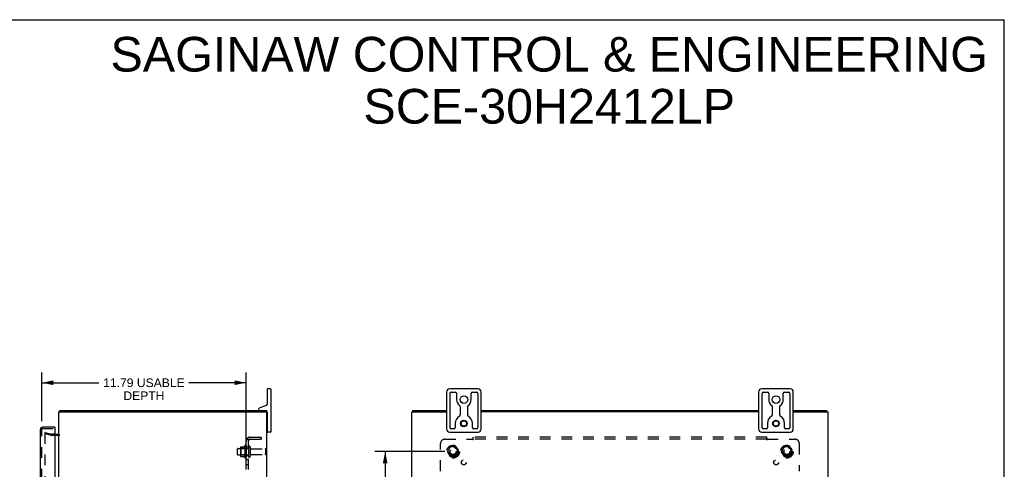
# Model space of a CAD drawing. Header units: inches. Extents: x 0 to 113, y 0 to 73.
# Tile 6 of 6: x 57 to 113, y 47 to 73. Entities that reach past the tile are written whole.
import ezdxf

# ---------------------------------------------------------------- set-up
doc = ezdxf.new("R2010")
doc.units = ezdxf.units.IN
doc.header["$LTSCALE"] = 6.233333
doc.header["$MEASUREMENT"] = 0
doc.linetypes.add('HIDDEN', pattern=[0.2, 0.1, -0.1])
doc.layers.get('0').update_dxf_attribs({"linetype": 'CONTINUOUS'})
for name, color, linetype in [('DEFAULT_2', 8, 'HIDDEN'), ('DIMENSIONS', 7, 'CONTINUOUS'), ('DOOR_ASSEMBLY', 7, 'CONTINUOUS'), ('SUBPANEL', 7, 'CONTINUOUS')]:
    doc.layers.add(name, color=color, linetype=linetype)
doc.styles.get("Standard").update_dxf_attribs({"font": 'arial.ttf'})
doc.dimstyles.new('DIMSTYLE_1', dxfattribs={"dimtxt": 0.5, "dimasz": 0.666667, "dimexe": 0.09, "dimexo": 0.07, "dimgap": 0.0375, "dimtad": 0, "dimtih": 1, "dimtoh": 1, "dimzin": 4, "dimdsep": 46, "dimtxsty": 'Standard', "dimblk": '_FILLED', "dimblk1": '_FILLED', "dimblk2": '_FILLED', "dimcen": 0.09, "dimadec": 3, "dimazin": 1, "dimtfac": 1, "dimtdec": 3, "dimtofl": 0, "dimtmove": 0, "dimatfit": 3, "dimldrblk": '_FILLED', "dimfxl": 0, "dimtolj": 1, "dimtzin": 4, "dimarcsym": 0})
doc.dimstyles.new('DIMSTYLE_3', dxfattribs={"dimtxt": 0.566667, "dimasz": 0.666667, "dimexe": 0.09, "dimexo": 0.07, "dimgap": 0.0425, "dimtad": 0, "dimtih": 1, "dimtoh": 1, "dimzin": 4, "dimdsep": 46, "dimtxsty": 'Standard', "dimblk": '_FILLED', "dimblk1": '_FILLED', "dimblk2": '_FILLED', "dimcen": 0.09, "dimadec": 3, "dimazin": 1, "dimtfac": 1, "dimtdec": 3, "dimtofl": 0, "dimtmove": 0, "dimatfit": 3, "dimldrblk": '_FILLED', "dimfxl": 0, "dimtolj": 1, "dimtzin": 4, "dimarcsym": 0})

# ---------------------------------------------------------------- blocks, each defined once
blk = doc.blocks.new('_FILLED')
at = {"color": 0, "linetype": 'ByBlock'}
blk.add_solid([(0, 0), (-1, 0.2), (-1, -0.2)], dxfattribs=at)
blk = doc.blocks.new('*D4')
at = {"layer": 'DIMENSIONS', "color": 2, "linetype": 'Continuous'}
for p, q in [((57.818, 50.18), (57.818, 52.998)), ((69.611, 47.58), (69.611, 52.998)), ((57.818, 52.398), (61.118, 52.398)), ((69.611, 52.398), (66.31, 52.398))]:
    blk.add_line(p, q, dxfattribs=at)
at = {"layer": 'DIMENSIONS', "color": 2, "linetype": 'Continuous', "xscale": 0.6666666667, "yscale": 0.6666666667, "zscale": 0.6666666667, "rotation": 180}
blk.add_blockref('_FILLED', (57.818, 52.398), dxfattribs=at)
at = {"layer": 'DIMENSIONS', "color": 2, "linetype": 'Continuous', "xscale": 0.6666666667, "yscale": 0.6666666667, "zscale": 0.6666666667}
blk.add_blockref('_FILLED', (69.611, 52.398), dxfattribs=at)
at = {"layer": 'DIMENSIONS', "color": 2, "linetype": 'Continuous', "insert": (63.714, 52.648), "char_height": 0.5, "width": 4.69145, "attachment_point": 2, "line_spacing_factor": 0.9}
blk.add_mtext('11.79 USABLE\\PDEPTH', dxfattribs=at)
blk = doc.blocks.new('*D10')
at = {"layer": 'DIMENSIONS', "color": 2, "linetype": 'Continuous'}
for p, q in [((81.074, 48.424), (77.025, 48.424)), ((77.625, 48.424), (77.625, 36.365)), ((77.625, 23.174), (77.625, 35.232)), ((81.074, 23.174), (77.025, 23.174))]:
    blk.add_line(p, q, dxfattribs=at)
at = {"layer": 'DIMENSIONS', "color": 2, "linetype": 'Continuous', "xscale": 0.6666666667, "yscale": 0.6666666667, "zscale": 0.6666666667}
for p, rotation in [((77.625, 48.424), 90), ((77.625, 23.174), 270)]:
    blk.add_blockref('_FILLED', p, dxfattribs=dict(at, rotation=rotation))
at = {"layer": 'DIMENSIONS', "color": 2, "linetype": 'Continuous', "insert": (77.625, 36.082), "char_height": 0.5667, "width": 1.98017, "attachment_point": 2, "line_spacing_factor": 0.9}
blk.add_mtext('25.25', dxfattribs=at)

msp = doc.modelspace()

# ---------------------------------------------------------------- linework, layer by layer
at = {"color": 7, "linetype": 'Continuous'}
for p, q in [((0, 73.333), (113.333, 73.333)), ((113.333, 0), (113.333, 73.333)), ((70.826, 52.024), (70.826, 51.164)), ((71.001, 52.049), (70.851, 52.049)), ((71.026, 52.024), (71.026, 49.574)), ((81.166, 51.864), (81.166, 49.734)), ((82.981, 52.049), (81.351, 52.049)), ((81.366, 49.811), (81.366, 51.786)), ((81.428, 51.849), (81.684, 51.849)), ((81.747, 51.786), (81.747, 51.424)), ((82.585, 51.424), (82.585, 51.786)), ((82.647, 51.849), (82.903, 51.849)), ((82.966, 51.786), (82.966, 49.811)), ((83.166, 49.734), (83.166, 51.864)), ((99.166, 51.864), (99.166, 49.734)), ((100.981, 52.049), (99.351, 52.049)), ((99.366, 49.811), (99.366, 51.786)), ((99.428, 51.849), (99.684, 51.849)), ((99.747, 51.786), (99.747, 51.424)), ((100.585, 51.424), (100.585, 51.786)), ((100.647, 51.849), (100.903, 51.849)), ((100.966, 51.786), (100.966, 49.811)), ((101.166, 49.734), (101.166, 51.864)), ((58.874, 50.724), (58.874, 50.799)), ((70.326, 50.877), (70.326, 50.859)), ((70.766, 51.079), (70.365, 50.933)), ((70.748, 50.724), (70.748, 50.799)), ((70.826, 50.709), (70.826, 49.574)), ((79.229, 50.724), (79.229, 50.799)), ((81.947, 51.033), (81.947, 50.53)), ((82.385, 50.53), (82.385, 51.033)), ((99.947, 51.033), (99.947, 50.53)), ((100.385, 50.53), (100.385, 51.033)), ((103.103, 50.724), (103.103, 50.799)), ((70.826, 50.344), (70.811, 50.344)), ((81.671, 50.049), (81.671, 49.811)), ((82.661, 49.811), (82.661, 50.049)), ((99.671, 50.049), (99.671, 49.811)), ((100.661, 49.811), (100.661, 50.049)), ((70.826, 49.754), (70.811, 49.754)), ((71.001, 49.549), (70.851, 49.549)), ((81.351, 49.549), (82.981, 49.549)), ((81.608, 49.749), (81.428, 49.749)), ((82.903, 49.749), (82.723, 49.749)), ((99.351, 49.549), (100.981, 49.549)), ((99.608, 49.749), (99.428, 49.749)), ((100.903, 49.749), (100.723, 49.749))]:
    msp.add_line(p, q, dxfattribs=at)
at = {"color": 3, "linetype": 'Continuous'}
for p, q in [((58.811, 20.874), (58.811, 50.724)), ((58.811, 50.724), (70.811, 50.724)), ((58.874, 50.799), (70.748, 50.799)), ((70.811, 20.874), (70.811, 50.724)), ((79.166, 20.874), (79.166, 50.724)), ((79.166, 50.724), (81.166, 50.724)), ((79.229, 50.799), (81.166, 50.799)), ((83.166, 50.799), (99.166, 50.799)), ((99.166, 50.724), (83.166, 50.724)), ((101.166, 50.799), (103.103, 50.799)), ((101.166, 50.724), (103.166, 50.724)), ((103.166, 20.874), (103.166, 50.724)), ((58.568, 49.424), (58.769, 49.424))]:
    msp.add_line(p, q, dxfattribs=at)
for points in [[(58.848, 50.768), (58.85, 50.769), (58.851, 50.771), (58.852, 50.772), (58.854, 50.774), (58.855, 50.776), (58.856, 50.778), (58.857, 50.781)], [(58.857, 50.781), (58.86, 50.785), (58.861, 50.787), (58.862, 50.789), (58.863, 50.79), (58.864, 50.792), (58.865, 50.794), (58.866, 50.795), (58.867, 50.796), (58.869, 50.797), (58.87, 50.798), (58.871, 50.798), (58.872, 50.798), (58.873, 50.799), (58.874, 50.799)]]:
    msp.add_lwpolyline(points, dxfattribs=at)
at = {"color": 7, "linetype": 'Continuous'}
for centre, radius in [((82.166, 51.424), 0.219), ((100.166, 51.424), 0.219), ((82.166, 50.049), 0.188), ((82.166, 50.049), 0.156), ((100.166, 50.049), 0.188), ((100.166, 50.049), 0.156)]:
    msp.add_circle(centre, radius, dxfattribs=at)
for centre, radius, start, end in [((70.851, 52.024), 0.025, 90, 180), ((71.001, 52.024), 0.025, 0, 90), ((81.351, 51.864), 0.185, 90, 180), ((81.428, 51.786), 0.0625, 90, 180), ((81.684, 51.786), 0.0625, 360, 90), ((82.647, 51.786), 0.0625, 90, 180), ((82.903, 51.786), 0.0625, 360, 90), ((82.981, 51.864), 0.185, 0, 90), ((99.351, 51.864), 0.185, 90, 180), ((99.428, 51.786), 0.0625, 90, 180), ((99.684, 51.786), 0.0625, 360, 90), ((100.647, 51.786), 0.0625, 90, 180), ((100.903, 51.786), 0.0625, 360, 90), ((100.981, 51.864), 0.185, 0, 90), ((70.736, 51.164), 0.09, 290, 360), ((82.166, 51.424), 0.419, 180, 234.223), ((82.166, 51.424), 0.419, 305.777, 360), ((100.166, 51.424), 0.419, 180, 234.223), ((100.166, 51.424), 0.419, 305.777, 360), ((70.386, 50.877), 0.06, 110, 180), ((70.386, 50.859), 0.06, 180, 270), ((70.736, 50.709), 0.09, 0, 82.4241), ((81.884, 51.033), 0.0625, 0, 54.223), ((82.447, 51.033), 0.0625, 125.777, 180), ((99.884, 51.033), 0.0625, 0, 54.223), ((100.447, 51.033), 0.0625, 125.777, 180), ((82.166, 50.049), 0.495, 120.3269, 180), ((81.884, 50.53), 0.0625, 300.3269, 0), ((82.447, 50.53), 0.0625, 180, 239.6731), ((82.166, 50.049), 0.495, 0, 59.6731), ((100.166, 50.049), 0.495, 120.3269, 180), ((99.884, 50.53), 0.0625, 300.3269, 0), ((100.447, 50.53), 0.0625, 180, 239.6731), ((100.166, 50.049), 0.495, 0, 59.6731), ((70.851, 49.574), 0.025, 180, 270), ((71.001, 49.574), 0.025, 270, 360), ((81.351, 49.734), 0.185, 180, 270), ((81.428, 49.811), 0.0625, 180, 270), ((81.608, 49.811), 0.0625, 270, 0), ((82.723, 49.811), 0.0625, 180, 270), ((82.903, 49.811), 0.0625, 270, 0), ((82.981, 49.734), 0.185, 270, 360), ((99.351, 49.734), 0.185, 180, 270), ((99.428, 49.811), 0.0625, 180, 270), ((99.608, 49.811), 0.0625, 270, 0), ((100.723, 49.811), 0.0625, 180, 270), ((100.903, 49.811), 0.0625, 270, 0), ((100.981, 49.734), 0.185, 270, 360)]:
    msp.add_arc(centre, radius, start, end, dxfattribs=at)
at = {"color": 3, "linetype": 'Continuous'}
for centre, radius, start, end in [((58.928, 50.682), 0.117, 132.5569, 158.9598), ((58.769, 49.466), 0.042, 270, 360)]:
    msp.add_arc(centre, radius, start, end, dxfattribs=at)
at = {"layer": 'DEFAULT_2', "color": 8, "linetype": 'HIDDEN'}
for p, q in [((58.017, 49.528), (57.998, 49.455)), ((57.998, 49.509), (57.998, 49.507)), ((57.998, 49.507), (57.998, 22.09)), ((58.384, 49.352), (57.998, 49.455)), ((58.012, 49.522), (58.012, 49.522)), ((58.017, 49.528), (58.403, 49.424)), ((58.568, 49.424), (58.41, 49.424)), ((58.769, 49.349), (58.41, 49.349)), ((69.111, 48.266), (69.111, 48.581)), ((69.141, 48.611), (69.736, 48.611)), ((69.275, 48.679), (69.275, 48.168)), ((69.295, 48.607), (69.275, 48.627)), ((69.285, 48.701), (69.513, 48.701)), ((69.295, 48.607), (69.295, 48.24)), ((69.591, 48.607), (69.295, 48.607)), ((69.541, 48.779), (69.541, 48.068)), ((69.591, 48.607), (69.611, 48.627)), ((69.591, 48.607), (69.591, 48.24)), ((69.611, 48.758), (69.611, 48.089)), ((69.736, 48.681), (69.736, 48.166)), ((69.846, 48.681), (69.846, 48.166)), ((69.908, 48.589), (70.706, 48.589)), ((70.736, 48.289), (70.736, 48.559)), ((81.378, 48.696), (81.223, 48.429)), ((81.223, 48.419), (81.378, 48.151)), ((81.695, 48.701), (81.386, 48.701)), ((81.858, 48.429), (81.704, 48.696)), ((81.704, 48.151), (81.858, 48.419)), ((100.628, 48.696), (100.473, 48.429)), ((100.473, 48.419), (100.628, 48.151)), ((100.945, 48.701), (100.636, 48.701)), ((101.108, 48.429), (100.954, 48.696)), ((100.954, 48.151), (101.108, 48.419)), ((69.141, 48.236), (69.736, 48.236)), ((69.295, 48.24), (69.275, 48.22)), ((69.285, 48.146), (69.513, 48.146)), ((69.591, 48.24), (69.295, 48.24)), ((69.591, 48.24), (69.611, 48.22)), ((69.908, 48.259), (70.706, 48.259)), ((81.695, 48.146), (81.386, 48.146)), ((100.945, 48.146), (100.636, 48.146))]:
    msp.add_line(p, q, dxfattribs=at)
for points in [[(58.012, 49.522), (58.01, 49.522), (58.009, 49.522), (58.007, 49.521), (58.006, 49.521), (58.005, 49.52), (58.004, 49.519), (58.002, 49.518), (58.001, 49.517), (58.001, 49.516), (58, 49.515), (57.999, 49.513), (57.999, 49.512), (57.998, 49.51), (57.998, 49.509)], [(58.016, 49.522), (58.015, 49.522), (58.013, 49.522), (58.012, 49.522)]]:
    msp.add_lwpolyline(points, dxfattribs=at)
for centre, radius in [((81.541, 48.424), 0.372), ((81.541, 48.424), 0.356), ((81.541, 48.424), 0.312), ((81.541, 48.424), 0.204), ((81.541, 48.424), 0.188), ((81.541, 48.424), 0.183), ((81.541, 48.424), 0.165), ((100.791, 48.424), 0.372), ((100.791, 48.424), 0.356), ((100.791, 48.424), 0.312), ((100.791, 48.424), 0.204), ((100.791, 48.424), 0.188), ((100.791, 48.424), 0.183), ((100.791, 48.424), 0.165)]:
    msp.add_circle(centre, radius, dxfattribs=at)
for centre, radius, start, end in [((58.41, 49.449), 0.025, 255, 270), ((58.41, 49.449), 0.1, 255, 270), ((58.769, 49.466), 0.117, 270, 326.9002), ((69.141, 48.581), 0.03, 90, 180), ((69.285, 48.691), 0.01, 90, 174.8062), ((69.416, 48.679), 0.141, 174.7919, 180), ((69.494, 48.711), 0.01, 270, 336.0321), ((70.141, 48.424), 0.698, 149.3369, 156.0321), ((69.572, 48.758), 0.0384, 0, 145.5503), ((69.791, 48.681), 0.055, 0, 180), ((69.908, 48.651), 0.0625, 180, 270), ((70.706, 48.559), 0.03, 360, 90), ((70.706, 48.289), 0.03, 270, 0), ((81.232, 48.424), 0.01, 150.0127, 209.9883), ((81.386, 48.691), 0.01, 90.0124, 149.9892), ((81.695, 48.691), 0.01, 30.012, 89.9887), ((81.85, 48.424), 0.01, 330.0127, 29.9883), ((100.482, 48.424), 0.01, 150.0127, 209.9883), ((100.636, 48.691), 0.01, 90.0124, 149.9892), ((100.945, 48.691), 0.01, 30.012, 89.9887), ((101.1, 48.424), 0.01, 330.0127, 29.9883), ((69.141, 48.266), 0.03, 180, 270), ((69.416, 48.168), 0.141, 180, 185.2081), ((69.285, 48.156), 0.01, 185.1938, 270), ((69.494, 48.136), 0.01, 23.9679, 90), ((70.141, 48.424), 0.698, 203.9679, 210.6631), ((69.572, 48.089), 0.0384, 214.4497, 360), ((69.791, 48.166), 0.055, 180, 360), ((69.908, 48.196), 0.0625, 90, 180), ((81.386, 48.156), 0.01, 210.012, 269.9887), ((81.695, 48.156), 0.01, 270.0124, 329.9892), ((100.636, 48.156), 0.01, 210.012, 269.9887), ((100.945, 48.156), 0.01, 270.0124, 329.9892)]:
    msp.add_arc(centre, radius, start, end, dxfattribs=at)
at = {"layer": 'DOOR_ASSEMBLY', "color": 3, "linetype": 'Continuous'}
for p, q in [((57.743, 21.884), (57.743, 49.713)), ((58.568, 49.83), (57.86, 49.83)), ((58.568, 49.755), (58.568, 46.42))]:
    msp.add_line(p, q, dxfattribs=at)
at = {"layer": 'DOOR_ASSEMBLY', "color": 8, "linetype": 'HIDDEN'}
for p, q in [((57.818, 21.884), (57.818, 49.713)), ((57.86, 49.755), (58.568, 49.755))]:
    msp.add_line(p, q, dxfattribs=at)
at = {"layer": 'DOOR_ASSEMBLY', "color": 7, "linetype": 'Continuous'}
msp.add_line((58.568, 49.83), (58.568, 49.755), dxfattribs=at)
at = {"layer": 'DOOR_ASSEMBLY', "color": 3, "linetype": 'Continuous'}
msp.add_arc((57.86, 49.713), 0.117, 90, 180, dxfattribs=at)
at = {"layer": 'DOOR_ASSEMBLY', "color": 8, "linetype": 'HIDDEN'}
msp.add_arc((57.86, 49.713), 0.042, 90, 180, dxfattribs=at)
at = {"layer": 'SUBPANEL', "color": 8, "linetype": 'HIDDEN'}
for p, q in [((69.611, 22.455), (69.611, 49.142)), ((69.736, 49.142), (69.611, 49.142)), ((69.665, 49.181), (69.761, 49.101)), ((69.736, 22.455), (69.736, 49.142)), ((69.848, 49.267), (70.486, 49.267)), ((69.848, 49.142), (70.486, 49.142)), ((70.486, 49.142), (70.486, 49.267)), ((80.822, 47.303), (80.822, 48.892)), ((81.072, 49.142), (82.662, 49.142)), ((82.697, 49.101), (82.697, 49.267)), ((99.635, 49.267), (82.697, 49.267)), ((99.635, 49.142), (82.697, 49.142)), ((99.635, 49.101), (99.635, 49.267)), ((99.67, 49.142), (101.26, 49.142)), ((101.51, 48.892), (101.51, 47.303)), ((69.736, 48.674), (69.611, 48.674)), ((69.736, 48.174), (69.611, 48.174)), ((69.736, 47.945), (69.611, 47.945)), ((69.736, 47.664), (69.611, 47.664))]:
    msp.add_line(p, q, dxfattribs=at)
for points in [[(69.633, 49.162), (69.63, 49.161), (69.627, 49.16), (69.624, 49.158), (69.622, 49.157), (69.619, 49.156), (69.617, 49.154), (69.615, 49.152), (69.614, 49.151), (69.613, 49.149), (69.612, 49.148), (69.611, 49.146), (69.611, 49.145), (69.611, 49.143), (69.611, 49.142)], [(69.665, 49.181), (69.663, 49.179), (69.661, 49.177), (69.659, 49.176), (69.657, 49.174), (69.654, 49.172), (69.651, 49.171), (69.648, 49.169), (69.645, 49.168), (69.642, 49.166), (69.639, 49.165), (69.633, 49.162)], [(69.679, 49.142), (69.678, 49.142), (69.678, 49.142), (69.678, 49.142), (69.677, 49.142), (69.677, 49.142), (69.676, 49.142), (69.676, 49.142), (69.676, 49.142), (69.676, 49.142), (69.676, 49.142), (69.676, 49.142)], [(69.676, 49.142), (69.676, 49.142), (69.676, 49.142), (69.676, 49.142), (69.676, 49.142), (69.677, 49.142), (69.677, 49.142), (69.678, 49.142), (69.678, 49.142), (69.679, 49.142), (69.679, 49.142), (69.68, 49.142), (69.68, 49.142), (69.681, 49.142), (69.681, 49.142), (69.682, 49.141), (69.683, 49.141), (69.683, 49.141), (69.684, 49.141), (69.685, 49.141), (69.685, 49.141), (69.686, 49.141), (69.687, 49.14), (69.687, 49.14), (69.688, 49.14), (69.689, 49.14), (69.69, 49.14), (69.69, 49.14), (69.691, 49.139), (69.692, 49.139), (69.693, 49.139), (69.693, 49.139), (69.694, 49.139), (69.695, 49.138), (69.696, 49.138), (69.696, 49.138), (69.697, 49.138), (69.698, 49.137), (69.699, 49.137), (69.7, 49.137), (69.701, 49.137), (69.701, 49.136), (69.702, 49.136), (69.703, 49.136), (69.704, 49.136), (69.705, 49.135), (69.706, 49.135), (69.707, 49.135), (69.708, 49.134), (69.709, 49.134), (69.709, 49.134), (69.71, 49.133), (69.711, 49.133), (69.712, 49.133), (69.713, 49.132), (69.714, 49.132), (69.715, 49.131), (69.716, 49.131), (69.717, 49.131), (69.718, 49.13), (69.719, 49.13), (69.72, 49.13), (69.72, 49.129), (69.721, 49.129), (69.722, 49.128), (69.723, 49.128), (69.724, 49.128), (69.725, 49.127), (69.725, 49.127), (69.726, 49.127), (69.727, 49.126), (69.728, 49.126), (69.728, 49.126), (69.729, 49.125), (69.73, 49.125), (69.73, 49.124), (69.731, 49.124), (69.732, 49.124), (69.732, 49.123), (69.733, 49.123), (69.734, 49.123), (69.734, 49.122), (69.735, 49.122), (69.735, 49.122), (69.736, 49.122), (69.736, 49.121), (69.737, 49.121), (69.737, 49.121), (69.738, 49.12), (69.738, 49.12), (69.739, 49.12), (69.739, 49.12), (69.739, 49.12), (69.739, 49.119)], [(69.75, 49.118), (69.749, 49.12), (69.747, 49.122), (69.745, 49.124), (69.744, 49.126), (69.742, 49.128), (69.74, 49.13), (69.739, 49.132), (69.738, 49.134), (69.737, 49.136), (69.736, 49.138), (69.736, 49.14), (69.736, 49.141), (69.736, 49.142)], [(69.739, 49.119), (69.74, 49.119), (69.74, 49.119), (69.74, 49.119), (69.739, 49.119), (69.739, 49.119), (69.739, 49.12), (69.739, 49.12), (69.739, 49.12), (69.738, 49.12), (69.738, 49.121), (69.738, 49.121), (69.737, 49.121), (69.737, 49.121), (69.736, 49.122), (69.736, 49.122)], [(69.761, 49.101), (69.761, 49.102), (69.762, 49.103), (69.762, 49.103), (69.761, 49.104), (69.761, 49.105), (69.761, 49.106), (69.76, 49.107), (69.76, 49.108), (69.759, 49.109), (69.757, 49.11), (69.756, 49.112), (69.755, 49.113), (69.754, 49.115), (69.75, 49.118)], [(82.673, 49.154), (82.671, 49.152), (82.67, 49.151), (82.668, 49.149), (82.667, 49.148), (82.665, 49.146), (82.664, 49.145), (82.663, 49.143), (82.662, 49.142)], [(82.672, 49.128), (82.67, 49.13), (82.669, 49.132), (82.668, 49.134), (82.667, 49.136), (82.665, 49.138), (82.664, 49.14), (82.663, 49.141), (82.662, 49.142)], [(82.697, 49.101), (82.696, 49.102), (82.694, 49.103), (82.693, 49.103), (82.691, 49.104), (82.69, 49.105), (82.689, 49.106), (82.688, 49.107), (82.686, 49.108), (82.685, 49.109), (82.684, 49.11), (82.682, 49.112), (82.681, 49.113), (82.68, 49.115), (82.679, 49.117), (82.678, 49.118), (82.676, 49.12), (82.675, 49.122), (82.674, 49.124), (82.672, 49.128)], [(82.68, 49.161), (82.676, 49.157), (82.673, 49.154)], [(82.697, 49.181), (82.696, 49.179), (82.695, 49.177), (82.693, 49.176), (82.692, 49.174), (82.691, 49.172), (82.689, 49.171), (82.688, 49.169), (82.687, 49.168), (82.685, 49.166), (82.684, 49.165), (82.683, 49.164), (82.681, 49.162), (82.68, 49.161)], [(99.635, 49.181), (99.636, 49.179), (99.637, 49.177), (99.638, 49.176), (99.64, 49.174), (99.641, 49.172), (99.642, 49.171), (99.644, 49.169), (99.645, 49.168), (99.646, 49.166), (99.648, 49.165), (99.649, 49.164), (99.65, 49.162), (99.652, 49.161), (99.657, 49.156)], [(99.635, 49.101), (99.636, 49.102), (99.638, 49.103), (99.639, 49.103), (99.64, 49.104), (99.642, 49.105), (99.643, 49.106), (99.644, 49.107), (99.645, 49.108), (99.647, 49.109), (99.648, 49.11), (99.649, 49.112), (99.651, 49.113), (99.652, 49.115), (99.653, 49.117), (99.654, 49.118), (99.655, 49.12), (99.656, 49.122), (99.658, 49.124)], [(99.657, 49.156), (99.659, 49.154), (99.66, 49.152), (99.662, 49.151), (99.664, 49.149), (99.665, 49.148), (99.666, 49.146), (99.668, 49.145), (99.669, 49.143), (99.67, 49.142)], [(99.658, 49.124), (99.66, 49.128), (99.661, 49.13), (99.663, 49.132), (99.664, 49.134), (99.665, 49.136), (99.666, 49.138), (99.668, 49.14), (99.669, 49.141), (99.67, 49.142)]]:
    msp.add_lwpolyline(points, dxfattribs=at)
for centre, radius in [((81.541, 48.424), 0.25), ((100.791, 48.424), 0.25), ((82.16, 47.805), 0.141), ((100.172, 47.805), 0.141)]:
    msp.add_circle(centre, radius, dxfattribs=at)
for centre, radius, start, end in [((69.848, 49.03), 0.237, 90, 180), ((69.848, 49.03), 0.112, 90, 180), ((81.072, 48.892), 0.25, 90, 180), ((101.26, 48.892), 0.25, 0, 90)]:
    msp.add_arc(centre, radius, start, end, dxfattribs=at)

# ---------------------------------------------------------------- texts
at = {"layer": 'DIMENSIONS', "color": 2, "linetype": 'Continuous', "insert": (87.087, 72.342), "char_height": 2, "width": 50.51301, "attachment_point": 2, "line_spacing_factor": 0.9}
msp.add_mtext('SAGINAW CONTROL & ENGINEERING\\PSCE-30H2412LP', dxfattribs=at)

# ---------------------------------------------------------------- dimensions: what is measured, and where the dimension line sits
at = {"layer": 'DIMENSIONS', "color": 2, "linetype": 'Continuous'}
dim = msp.add_linear_dim(base=(69.611, 52.398), p1=(57.818, 50.11), p2=(69.611, 47.51), text='<> USABLE\\PDEPTH', dimstyle='DIMSTYLE_1', dxfattribs=at)
dim.commit()
dim.dimension.update_dxf_attribs({"geometry": '*D4', "text_midpoint": (63.714, 52.023), "dimtype": 160})
dim = msp.add_linear_dim(base=(77.625, 23.174), p1=(81.144, 48.424), p2=(81.144, 23.174), angle=270, dimstyle='DIMSTYLE_3', dxfattribs=at)
dim.commit()
dim.dimension.update_dxf_attribs({"geometry": '*D10', "text_midpoint": (77.62, 35.795), "dimtype": 160})

doc.saveas('drawing.dxf')
